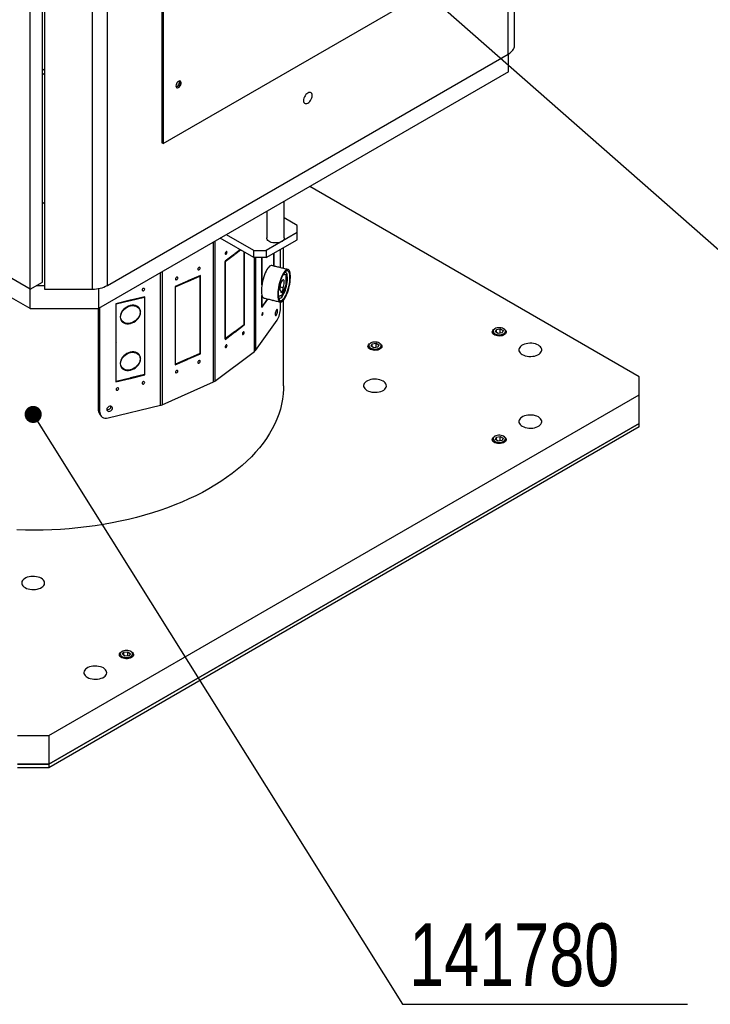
# Model space of a CAD drawing. Header units: millimetres. Extents: x 36 to 589, y 6 to 414.
# Tile 17 of 29: x 465 to 517, y 95 to 170. Entities that reach past the tile are written whole.
import ezdxf

# ---------------------------------------------------------------- set-up
doc = ezdxf.new("R2010")
doc.units = ezdxf.units.MM
doc.styles.add('SLDTEXTSTYLE1', font='TXT', dxfattribs={"width": 0.75})
doc.dimstyles.new('SLDDIMSTYLE1', dxfattribs={"dimtxt": 1.3, "dimasz": 1.3, "dimexe": 0, "dimexo": 0.0625, "dimgap": 0.325, "dimtad": 0, "dimtih": 1, "dimtoh": 1, "dimdec": 0, "dimrnd": 1e-09, "dimzin": 0, "dimdsep": 46, "dimtxsty": 'Standard', "dimblk1": 'DOT', "dimblk2": 'DOT', "dimsah": 1, "dimcen": 0.09, "dimadec": 0, "dimazin": 0, "dimtfac": 1, "dimtdec": 0, "dimtofl": 0, "dimtmove": 0, "dimatfit": 3, "dimldrblk": 'DOT', "dimfxl": 0, "dimtolj": 1, "dimtzin": 0, "dimarcsym": 0})

# ---------------------------------------------------------------- blocks, each defined once
blk = doc.blocks.new('_DOT')
at = {"color": 0, "linetype": 'ByBlock', "lineweight": -2}
blk.add_line((-0.5, 0), (-1, 0), dxfattribs=at)
at = {"color": 0, "linetype": 'ByBlock', "const_width": 0.5}
blk.add_lwpolyline([(-0.25, 0, 1), (0.25, 0, 1)], format="xyb", close=True, dxfattribs=at)

msp = doc.modelspace()

# ---------------------------------------------------------------- linework, layer by layer
at = {"color": 7, "linetype": 'Continuous', "lineweight": 30}
for p, q in [((502.42949, 168.1905), (502.42949, 216.36641)), ((501.96087, 167.53737), (501.96087, 215.71328)), ((475.67729, 198.90701), (475.67729, 160.80177)), ((475.77157, 198.85259), (475.77157, 160.74735)), ((466.62632, 150.24152), (466.62632, 198.1453)), ((471.54972, 149.98139), (471.54972, 198.1573)), ((465.68351, 149.69725), (465.68351, 197.87316)), ((466.78992, 197.88677), (466.78992, 149.71086)), ((470.41835, 149.71086), (470.41835, 197.88677)), ((475.77157, 160.74735), (497.92758, 173.53774)), ((471.54972, 149.98139), (501.96087, 167.53737)), ((501.98166, 166.18841), (501.98166, 167.5496)), ((466.78992, 166.39375), (466.62632, 166.2993)), ((466.78992, 166.06718), (466.62632, 165.97274)), ((501.98166, 166.18841), (470.86896, 148.22743)), ((475.77157, 160.74735), (475.67729, 160.80177)), ((511.88115, 143.05251), (486.89296, 157.47789)), ((466.78992, 156.26869), (466.62632, 156.17425)), ((485.95391, 154.5402), (484.97066, 155.10782)), ((485.95391, 153.99593), (483.59688, 152.63525)), ((485.95391, 153.99593), (485.95391, 154.5402)), ((485.95391, 153.45157), (485.95391, 153.99593)), ((465.68351, 148.22743), (455.92508, 153.86086)), ((479.60466, 142.66196), (479.60466, 153.27044)), ((479.70311, 153.32728), (479.70311, 142.7188)), ((482.65407, 152.09089), (480.10773, 153.56086)), ((482.65407, 152.63525), (480.57921, 153.83304)), ((483.59688, 152.09089), (485.95391, 153.45157)), ((481.62576, 152.68452), (481.21463, 152.37522)), ((481.21463, 152.348), (481.64623, 152.6727)), ((481.91471, 152.51772), (481.91471, 149.94875)), ((481.935, 149.96402), (481.935, 152.506)), ((482.65407, 152.09089), (482.65407, 152.63525)), ((482.65407, 152.63525), (483.59688, 152.63525)), ((483.59688, 152.63525), (483.59688, 152.09089)), ((484.16576, 152.41929), (484.16576, 151.45067)), ((484.17851, 151.44762), (484.17851, 152.42666)), ((484.67654, 151.32853), (484.67654, 152.71416)), ((465.68351, 149.69725), (461.44087, 152.14647)), ((481.19434, 152.35995), (480.47398, 151.81799)), ((480.47398, 151.81799), (480.47398, 148.86484)), ((480.47398, 151.81503), (480.49427, 151.80604)), ((480.49427, 151.80604), (481.19434, 152.33273)), ((480.49427, 148.8801), (480.49427, 151.80604)), ((481.17157, 152.34282), (481.19434, 152.33273)), ((481.19434, 152.33273), (481.19434, 152.35995)), ((481.21463, 152.37522), (481.21463, 152.348)), ((483.59688, 152.09089), (482.65407, 152.09089)), ((482.70587, 144.97789), (482.70587, 152.09089)), ((482.77548, 152.09089), (482.77548, 145.04749)), ((483.26007, 152.09089), (483.26007, 151.28895)), ((483.27283, 151.30672), (483.27283, 152.09089)), ((475.5708, 140.88832), (475.5708, 150.94175)), ((475.69138, 151.01135), (475.69138, 140.92851)), ((483.26007, 151.30978), (483.27283, 151.30672)), ((483.26007, 151.28895), (483.27283, 151.30672)), ((483.27283, 151.27951), (483.26007, 151.26173)), ((483.26007, 151.26173), (483.26007, 149.94616)), ((483.27283, 150.03561), (483.27283, 151.27951)), ((465.68351, 149.69725), (466.62632, 150.24152)), ((477.6348, 150.30862), (476.69599, 149.89276)), ((476.72244, 149.87726), (477.6348, 150.2814)), ((477.61202, 150.29853), (477.6348, 150.2814)), ((477.6348, 150.2814), (477.6348, 150.30862)), ((478.60004, 150.73619), (477.66124, 150.32033)), ((477.66124, 150.29312), (478.5736, 150.69726)), ((477.66124, 150.32033), (477.66124, 150.29312)), ((478.55083, 150.71439), (478.5736, 150.69726)), ((478.5736, 150.69726), (478.5736, 147.77132)), ((478.60004, 147.78304), (478.60004, 150.73619)), ((485.1033, 150.80113), (484.85745, 150.76136)), ((485.14047, 150.81052), (484.85945, 150.76505)), ((485.0949, 150.80314), (485.1033, 150.80113)), ((485.1033, 150.04685), (485.1033, 150.80113)), ((485.14047, 150.04051), (485.14047, 150.81052)), ((465.68351, 148.22743), (465.68351, 149.69725)), ((466.15492, 149.96939), (466.78992, 149.96939)), ((466.78992, 149.71086), (470.41835, 149.71086)), ((470.86896, 149.74824), (470.86896, 148.22743)), ((476.69599, 149.89276), (476.69599, 146.9396)), ((476.69967, 149.89439), (476.72244, 149.87726)), ((476.72244, 146.95132), (476.72244, 149.87726)), ((481.91471, 149.97301), (481.935, 149.96402)), ((481.91471, 149.94875), (481.935, 149.96402)), ((481.935, 149.9368), (481.91471, 149.92154)), ((481.91471, 149.92154), (481.91471, 146.9956)), ((481.935, 146.98365), (481.935, 149.9368)), ((484.51542, 149.56109), (484.51542, 149.16938)), ((484.63834, 149.87785), (484.88474, 149.81893)), ((484.70956, 149.57479), (484.68413, 149.58087)), ((484.79715, 149.24303), (485.1033, 150.04685)), ((484.82795, 149.21995), (485.14047, 150.04051)), ((485.14047, 150.04051), (485.1033, 150.0494)), ((473.27685, 148.85903), (472.18359, 148.59761)), ((472.21439, 148.57776), (473.27685, 148.83181)), ((473.26018, 148.85504), (473.27685, 148.83181)), ((473.27685, 148.83181), (473.27685, 148.85903)), ((474.4009, 149.12781), (473.30765, 148.86639)), ((473.30765, 148.83918), (474.37011, 149.09323)), ((473.30765, 148.86639), (473.30765, 148.83918)), ((474.35344, 149.11646), (474.37011, 149.09323)), ((474.37011, 149.09323), (474.37011, 146.16729)), ((474.4009, 146.17466), (474.4009, 149.12781)), ((480.47398, 148.88909), (480.49427, 148.8801)), ((480.47398, 148.86484), (480.49427, 148.8801)), ((480.49427, 148.85288), (480.47398, 148.83762)), ((480.47398, 148.83762), (480.47398, 145.88446)), ((480.49427, 145.92695), (480.49427, 148.85288)), ((483.26007, 149.28392), (483.26007, 148.30857)), ((483.26007, 148.30857), (483.71291, 148.9397)), ((483.27283, 148.35357), (483.27283, 149.23003)), ((483.70513, 148.95606), (483.27283, 148.35357)), ((483.69625, 148.94368), (483.71291, 148.9397)), ((483.71291, 148.9397), (483.71291, 148.9542)), ((484.51542, 149.19744), (484.79715, 149.24303)), ((484.51542, 149.16938), (484.82795, 149.21995)), ((484.67654, 148.24134), (484.67654, 148.72547)), ((484.82795, 149.21995), (484.75796, 149.23668)), ((465.68351, 148.22743), (470.86896, 148.22743)), ((470.87921, 140.47745), (470.87921, 148.23335)), ((470.98126, 140.33522), (470.98126, 148.29226)), ((472.18359, 148.59761), (472.18359, 145.64445)), ((472.19772, 148.60099), (472.21439, 148.57776)), ((472.21439, 145.65182), (472.21439, 148.57776)), ((473.26045, 148.44626), (473.27685, 148.4234)), ((473.27685, 148.4234), (473.27685, 148.45062)), ((473.30765, 148.45799), (473.30765, 148.43076)), ((473.94281, 148.23958), (473.9117, 148.32618)), ((474.02701, 148.02042), (474.06199, 147.97166)), ((474.03119, 147.9643), (474.06199, 147.97166)), ((474.06199, 147.94444), (474.03119, 147.93708)), ((483.26007, 148.35662), (483.27283, 148.35357)), ((472.5225, 147.60354), (472.55331, 147.6109)), ((472.55331, 147.58368), (472.5225, 147.57632)), ((472.52528, 147.64996), (472.55331, 147.6109)), ((478.5736, 147.80293), (478.60004, 147.78304)), ((478.5736, 147.77132), (478.60004, 147.78304)), ((478.60004, 147.75582), (478.5736, 147.74411)), ((478.5736, 147.74411), (478.5736, 144.81817)), ((478.60004, 144.80266), (478.60004, 147.75582)), ((482.77548, 145.04749), (484.42141, 147.34142)), ((473.25988, 147.11364), (473.27685, 147.08999)), ((473.27685, 147.08999), (473.27685, 147.11722)), ((473.30765, 147.12458), (473.30765, 147.09736)), ((476.69599, 146.97121), (476.72244, 146.95132)), ((476.69599, 146.9396), (476.72244, 146.95132)), ((476.72244, 146.9241), (476.69599, 146.91239)), ((476.69599, 146.91239), (476.69599, 143.95923)), ((476.72244, 143.99816), (476.72244, 146.9241)), ((481.19434, 146.45364), (480.49427, 145.92695)), ((481.17157, 146.43651), (481.19434, 146.42642)), ((481.19434, 146.42642), (481.19434, 146.45364)), ((481.91471, 146.9956), (481.21463, 146.46891)), ((481.21463, 146.44169), (481.935, 146.98365)), ((481.21463, 146.46891), (481.21463, 146.44169)), ((481.91223, 146.99373), (481.935, 146.98365)), ((500.97713, 146.46264), (501.05682, 146.63434)), ((501.19486, 146.33695), (500.97713, 146.46264)), ((501.05682, 146.63434), (501.35425, 146.68035)), ((501.05682, 146.41664), (501.05682, 146.63434)), ((501.35425, 146.68035), (501.57198, 146.55466)), ((501.35425, 146.3616), (501.35425, 146.68035)), ((501.57198, 146.55466), (501.49229, 146.38296)), ((472.18359, 145.69474), (472.21439, 145.65182)), ((474.37011, 146.21758), (474.4009, 146.17466)), ((474.37011, 146.16729), (474.4009, 146.17466)), ((474.4009, 146.14744), (474.37011, 146.14008)), ((474.37011, 146.14008), (474.37011, 143.21414)), ((474.4009, 143.19428), (474.4009, 146.14744)), ((480.47398, 145.88446), (481.19434, 146.42642)), ((480.47398, 145.93594), (480.49427, 145.92695)), ((501.49229, 146.38296), (501.19486, 146.33695)), ((472.18359, 145.64445), (472.21439, 145.65182)), ((472.21439, 145.6246), (472.18359, 145.61724)), ((472.18359, 145.61724), (472.18359, 142.66408)), ((472.21439, 142.69866), (472.21439, 145.6246)), ((479.70311, 142.7188), (482.70587, 144.97789)), ((491.54904, 145.3741), (491.62873, 145.5458)), ((491.76677, 145.2484), (491.54904, 145.3741)), ((491.62873, 145.5458), (491.92616, 145.59181)), ((491.62873, 145.32809), (491.62873, 145.5458)), ((492.0642, 145.29441), (491.76677, 145.2484)), ((491.92616, 145.59181), (492.14389, 145.46611)), ((491.92616, 145.27306), (491.92616, 145.59181)), ((492.14389, 145.46611), (492.0642, 145.29441)), ((473.26045, 144.90791), (473.27685, 144.88505)), ((473.27685, 144.88505), (473.27685, 144.91228)), ((473.30765, 144.91964), (473.30765, 144.89242)), ((473.94281, 144.70123), (473.9117, 144.78784)), ((474.02701, 144.48208), (474.06199, 144.43332)), ((474.03119, 144.42595), (474.06199, 144.43332)), ((474.06199, 144.4061), (474.03119, 144.39873)), ((476.69599, 143.95923), (477.6348, 144.37509)), ((477.6348, 144.40231), (476.72244, 143.99816)), ((477.61202, 144.39222), (477.6348, 144.37509)), ((477.6348, 144.37509), (477.6348, 144.40231)), ((478.5736, 144.81817), (477.66124, 144.41402)), ((477.66124, 144.3868), (478.60004, 144.80266)), ((477.66124, 144.41402), (477.66124, 144.3868)), ((478.5736, 144.82256), (478.60004, 144.80266)), ((472.5225, 144.06519), (472.55331, 144.07256)), ((472.55331, 144.04534), (472.5225, 144.03798)), ((472.52528, 144.11161), (472.55331, 144.07256)), ((473.25988, 143.5753), (473.27685, 143.55165)), ((473.27685, 143.55165), (473.27685, 143.57887)), ((473.30765, 143.58624), (473.30765, 143.55901)), ((476.69599, 144.01806), (476.72244, 143.99816)), ((472.18359, 142.66408), (473.27685, 142.9255)), ((472.18359, 142.74158), (472.21439, 142.69866)), ((473.27685, 142.95272), (472.21439, 142.69866)), ((473.26018, 142.94873), (473.27685, 142.9255)), ((473.27685, 142.9255), (473.27685, 142.95272)), ((474.37011, 143.21414), (473.30765, 142.96008)), ((473.30765, 142.93286), (474.4009, 143.19428)), ((473.30765, 142.96008), (473.30765, 142.93286)), ((474.37011, 143.2372), (474.4009, 143.19428)), ((511.88115, 141.69183), (511.88115, 143.05251)), ((475.69138, 140.92851), (479.60466, 142.66196)), ((467.09773, 115.83891), (511.88115, 141.69183)), ((511.88115, 139.51439), (511.88115, 141.69183)), ((470.87921, 140.47745), (470.98126, 140.33522)), ((471.59718, 139.93814), (475.5708, 140.88832)), ((511.88115, 139.51439), (467.09773, 113.66147)), ((467.09773, 113.66147), (511.88115, 139.51439)), ((511.88115, 139.24221), (467.09773, 113.38929)), ((511.88115, 139.24221), (511.88115, 139.51439)), ((500.97713, 138.29856), (501.05682, 138.47026)), ((501.19486, 138.17287), (500.97713, 138.29856)), ((501.05682, 138.47026), (501.35425, 138.51627)), ((501.05682, 138.25255), (501.05682, 138.47026)), ((501.49229, 138.21888), (501.19486, 138.17287)), ((501.35425, 138.51627), (501.57198, 138.39058)), ((501.35425, 138.19752), (501.35425, 138.51627)), ((501.57198, 138.39058), (501.49229, 138.21888)), ((472.68459, 121.99506), (472.80541, 122.15856)), ((472.86947, 121.8529), (472.68459, 121.99506)), ((472.80541, 122.15856), (473.1111, 122.17991)), ((472.80541, 121.90216), (472.80541, 122.15856)), ((473.17516, 121.87425), (472.86947, 121.8529)), ((473.1111, 122.17991), (473.29597, 122.03776)), ((473.1111, 121.86978), (473.1111, 122.17991)), ((473.29597, 122.03776), (473.17516, 121.87425)), ((464.7407, 115.83891), (467.09773, 115.83891)), ((467.09773, 115.83891), (467.09773, 113.66147)), ((464.7407, 113.66147), (467.09773, 113.66147)), ((467.09773, 113.66147), (464.7407, 113.66147)), ((467.09773, 113.66147), (467.09773, 113.38929)), ((467.09773, 113.38929), (464.7407, 113.38929))]:
    msp.add_line(p, q, dxfattribs=at)
at = {"color": 7, "linetype": 'Continuous', "lineweight": 30, "flags": 128}
for points in [[(501.96087, 167.53737), (502.06631, 167.60453), (502.15984, 167.67734), (502.24057, 167.75509), (502.3077, 167.83703), (502.3606, 167.92237), (502.39875, 168.0103), (502.42179, 168.09996), (502.42949, 168.1905)], [(476.74973, 165.12255), (476.75863, 165.0595), (476.78455, 165.01232), (476.82517, 164.98522), (476.87689, 164.98059), (476.93511, 164.99886), (476.99466, 165.03839), (477.05025, 165.09568), (477.09694, 165.16563), (477.13059, 165.24203), (477.14819, 165.31809), (477.14819, 165.38706), (477.13059, 165.44279), (477.09694, 165.48035), (477.05025, 165.49639), (476.99466, 165.4895), (476.93511, 165.46027), (476.87689, 165.41131), (476.82517, 165.34698), (476.78455, 165.27297), (476.75863, 165.19588), (476.74973, 165.12255)], [(477.05615, 165.40829), (477.04725, 165.33496), (477.02133, 165.25787), (476.98071, 165.18387), (476.92899, 165.11953), (476.87077, 165.07057), (476.81122, 165.04135), (476.76936, 165.03402)], [(476.8558, 165.10755), (476.90784, 165.14762), (476.95424, 165.20341), (476.98998, 165.26887), (477.01117, 165.3369), (477.01553, 165.40013), (477.00258, 165.45172), (476.9776, 165.48325)], [(477.03652, 165.49682), (477.04725, 165.47135), (477.05615, 165.40829)], [(486.75529, 163.82193), (486.82872, 163.87388), (486.89847, 163.94232), (486.96104, 164.02384), (487.01329, 164.11434), (487.0526, 164.20928), (487.077, 164.30391), (487.08528, 164.39348), (487.077, 164.4735), (487.0526, 164.53995), (487.01329, 164.5895), (486.96104, 164.61968), (486.89847, 164.62895), (486.82872, 164.61687), (486.75529, 164.58404), (486.68187, 164.5321), (486.61212, 164.46365), (486.54955, 164.38213), (486.4973, 164.29163), (486.45799, 164.19669), (486.43358, 164.10206), (486.42531, 164.01249), (486.43358, 163.93248), (486.45799, 163.86602), (486.4973, 163.81647), (486.54955, 163.78629), (486.61212, 163.77702), (486.68187, 163.7891), (486.75529, 163.82193)], [(484.97066, 153.58773), (484.96143, 153.52391), (484.92862, 153.45323), (484.87324, 153.38742), (484.79729, 153.32885), (484.70351, 153.27963), (484.59529, 153.24155), (484.47654, 153.21598), (484.35155, 153.20385), (484.22484, 153.20559), (484.101, 153.22114), (483.98449, 153.24994), (483.87953, 153.29095), (483.78991, 153.34269), (483.71887, 153.40328), (483.66898, 153.47054), (483.64204, 153.54204), (483.63732, 153.58773)], [(480.48818, 152.40026), (480.49328, 152.36972), (480.50779, 152.3515), (480.52952, 152.34837), (480.55514, 152.36082), (480.58077, 152.38693), (480.60249, 152.42275), (480.61701, 152.46281), (480.62211, 152.50102), (480.61701, 152.53155), (480.60249, 152.54977), (480.58077, 152.5529), (480.55514, 152.54046), (480.52952, 152.51434), (480.50779, 152.47853), (480.49328, 152.43846), (480.48818, 152.40026)], [(478.40699, 151.22226), (478.41364, 151.19083), (478.43255, 151.17007), (478.46087, 151.16314), (478.49426, 151.1711), (478.52766, 151.19273), (478.55597, 151.22474), (478.57489, 151.26226), (478.58153, 151.29957), (478.57489, 151.331), (478.55597, 151.35176), (478.52766, 151.35869), (478.49426, 151.35074), (478.46087, 151.3291), (478.43255, 151.29709), (478.41364, 151.25957), (478.40699, 151.22226)], [(484.01387, 151.48699), (483.97115, 151.48978), (483.91241, 151.47286), (483.85007, 151.43325), (483.7853, 151.37169), (483.71929, 151.28934), (483.65329, 151.18771), (483.58851, 151.06872), (483.52618, 150.93456), (483.46743, 150.78775), (483.41338, 150.63101), (483.36503, 150.46728), (483.32328, 150.29958), (483.28891, 150.13106), (483.26255, 149.96485), (483.2447, 149.80404), (483.23569, 149.65164), (483.23569, 149.51048), (483.2447, 149.38318), (483.26255, 149.27213), (483.28891, 149.17938), (483.32328, 149.10668), (483.36503, 149.05537), (483.41338, 149.0264), (483.42471, 149.02312)], [(484.95113, 148.92621), (485.01714, 149.02783), (485.08191, 149.14683), (485.14425, 149.28098), (485.20299, 149.4278), (485.25704, 149.58453), (485.30539, 149.74827), (485.34714, 149.91596), (485.38152, 150.08448), (485.40788, 150.2507), (485.42573, 150.4115), (485.43473, 150.56391), (485.43473, 150.70507), (485.42573, 150.83237), (485.40788, 150.94342), (485.38152, 151.03616), (485.34714, 151.10887), (485.30539, 151.16018), (485.25704, 151.18914), (485.20299, 151.19522), (485.14425, 151.1783), (485.08191, 151.13869), (485.01714, 151.07714), (484.95113, 150.99478), (484.88513, 150.89316), (484.82035, 150.77416), (484.75802, 150.64), (484.69927, 150.49319), (484.64522, 150.33646), (484.59687, 150.17272), (484.55512, 150.00503), (484.52075, 149.8365), (484.49439, 149.67029), (484.47654, 149.50949), (484.46753, 149.35708), (484.46753, 149.21592), (484.47654, 149.08862), (484.49439, 148.97757), (484.52075, 148.88483), (484.55512, 148.81212), (484.59687, 148.76081), (484.64522, 148.73184), (484.69927, 148.72577), (484.75802, 148.74269), (484.82035, 148.7823), (484.88513, 148.84385), (484.95113, 148.92621)], [(484.95113, 149.00786), (485.01467, 149.10611), (485.07692, 149.22176), (485.1366, 149.35244), (485.19251, 149.4955), (485.2435, 149.64802), (485.28855, 149.80691), (485.32672, 149.96892), (485.35725, 150.13076), (485.37951, 150.28914), (485.39305, 150.44082), (485.3976, 150.58273), (485.39305, 150.71197), (485.37951, 150.82591), (485.35725, 150.92224), (485.32672, 150.99898), (485.28855, 151.05459), (485.2435, 151.08792), (485.19251, 151.0983), (485.1366, 151.08552), (485.07692, 151.04984), (485.01467, 150.99198), (484.95113, 150.91312), (484.88759, 150.81487), (484.82535, 150.69923), (484.76566, 150.56855), (484.70976, 150.42549), (484.65876, 150.27297), (484.61372, 150.11408), (484.57554, 149.95207), (484.54501, 149.79023), (484.52275, 149.63185), (484.50921, 149.48016), (484.50467, 149.33826), (484.50921, 149.20902), (484.52275, 149.09508), (484.54501, 148.99875), (484.57554, 148.922), (484.61372, 148.8664), (484.65876, 148.83307), (484.70976, 148.82268), (484.76566, 148.83546), (484.82535, 148.87115), (484.88759, 148.92901), (484.95113, 149.00786)], [(484.82795, 149.17341), (484.88637, 149.26439), (484.94341, 149.37238), (484.99775, 149.49485), (485.04811, 149.62892), (485.09331, 149.77145), (485.13229, 149.91911), (485.16414, 150.06842), (485.18811, 150.2159), (485.20363, 150.35808), (485.21035, 150.49163), (485.20811, 150.61342), (485.19695, 150.7206), (485.17715, 150.81065), (485.14916, 150.88146), (485.11364, 150.93139), (485.07143, 150.95924), (485.02351, 150.96437), (484.97977, 150.95107)], [(476.7145, 150.47254), (476.72115, 150.44111), (476.74007, 150.42035), (476.76838, 150.41342), (476.80177, 150.42138), (476.83517, 150.44301), (476.86348, 150.47502), (476.8824, 150.51254), (476.88904, 150.54985), (476.8824, 150.58128), (476.86348, 150.60204), (476.83517, 150.60897), (476.80177, 150.60102), (476.76838, 150.57939), (476.74007, 150.54737), (476.72115, 150.50985), (476.7145, 150.47254)], [(484.88474, 149.81893), (484.91512, 149.91305), (484.93902, 150.0118), (484.95511, 150.10976), (484.96252, 150.20153), (484.96085, 150.28207), (484.95017, 150.34697), (484.93108, 150.39263), (484.90462, 150.41657), (484.87226, 150.41745), (484.83577, 150.39524), (484.79715, 150.35115), (484.75854, 150.2876), (484.72205, 150.2081), (484.68969, 150.11701), (484.66323, 150.01934), (484.64414, 149.92046), (484.63346, 149.8258), (484.63178, 149.74057), (484.63919, 149.66946), (484.65529, 149.61637), (484.67918, 149.58423), (484.70956, 149.57479)], [(474.17609, 149.64564), (474.18383, 149.61311), (474.20586, 149.58924), (474.23883, 149.57765), (474.27772, 149.58012), (474.31661, 149.59625), (474.34958, 149.62361), (474.37161, 149.65802), (474.37935, 149.69424), (474.37161, 149.72676), (474.34958, 149.75063), (474.31661, 149.76222), (474.27772, 149.75976), (474.23883, 149.74362), (474.20586, 149.71627), (474.18383, 149.68186), (474.17609, 149.64564)], [(484.70956, 149.57479), (484.70856, 149.5125), (484.71662, 149.46527), (484.73291, 149.43794), (484.75578, 149.43331), (484.78287, 149.45184), (484.81143, 149.49164), (484.83853, 149.54863), (484.86139, 149.617), (484.87769, 149.68975), (484.88574, 149.75944), (484.88474, 149.81893)], [(484.08703, 148.86474), (484.0886, 148.85733), (484.09772, 148.84091), (484.11138, 148.84048), (484.12686, 148.85522)], [(484.52856, 149.06411), (484.56258, 149.03178), (484.60778, 149.01523), (484.65814, 149.02154), (484.71248, 149.05054), (484.76953, 149.10156), (484.82795, 149.17341)], [(473.27685, 148.45062), (473.14678, 148.4074), (473.0209, 148.3459), (472.90286, 148.26789), (472.79606, 148.17562), (472.70357, 148.07177), (472.62808, 147.95932), (472.57175, 147.84152), (472.53622, 147.72178), (472.5225, 147.60354)], [(472.55331, 147.6109), (472.56969, 147.73865), (472.61239, 147.86768), (472.67985, 147.9933), (472.76962, 148.11092), (472.87843, 148.21628), (473.00231, 148.30553), (473.13675, 148.37542), (473.27685, 148.4234)], [(474.06199, 147.97166), (474.04828, 148.08334), (474.01275, 148.18609), (473.95642, 148.27695), (473.88092, 148.3533), (473.78844, 148.41292), (473.68164, 148.45411), (473.56359, 148.47566), (473.43772, 148.47697), (473.30765, 148.45799)], [(473.30765, 148.43076), (473.44775, 148.44978), (473.58219, 148.44419), (473.70607, 148.41419), (473.81487, 148.36087), (473.90464, 148.28617), (473.97211, 148.19281), (474.01481, 148.0842), (474.03119, 147.9643)], [(473.30765, 147.09736), (473.43772, 147.14058), (473.56359, 147.20208), (473.68164, 147.28009), (473.78844, 147.37236), (473.88092, 147.47621), (473.95642, 147.58866), (474.01275, 147.70646), (474.04828, 147.8262), (474.06199, 147.94444)], [(474.03119, 147.93708), (474.01481, 147.80933), (473.97211, 147.6803), (473.90464, 147.55469), (473.81487, 147.43706), (473.70607, 147.3317), (473.58219, 147.24245), (473.44775, 147.17256), (473.30765, 147.12458)], [(484.2811, 147.79909), (484.28594, 147.74397), (484.29992, 147.70831), (484.32155, 147.69597), (484.34847, 147.70829), (484.37776, 147.74394), (484.40626, 147.79905), (484.43087, 147.86765), (484.44892, 147.9423), (484.45847, 148.01493), (484.45847, 148.07765), (484.44892, 148.12367), (484.43087, 148.148), (484.40626, 148.14801), (484.37776, 148.12369), (484.34847, 148.07768), (484.32155, 148.01497), (484.29992, 147.94236), (484.28594, 147.8677), (484.2811, 147.79909)], [(472.5225, 147.57632), (472.53622, 147.46464), (472.57175, 147.36189), (472.62808, 147.27103), (472.70357, 147.19468), (472.79606, 147.13506), (472.90286, 147.09387), (473.0209, 147.07232), (473.14678, 147.07101), (473.27685, 147.08999)], [(473.27685, 147.11722), (473.13675, 147.0982), (473.00231, 147.10379), (472.87843, 147.13379), (472.76962, 147.18711), (472.67985, 147.26181), (472.61239, 147.35517), (472.56969, 147.46378), (472.55331, 147.58368)], [(472.57074, 147.36402), (472.60152, 147.33691), (472.64283, 147.30682)], [(483.269, 147.74944), (483.27221, 147.71953), (483.28133, 147.70311), (483.29499, 147.70267), (483.3111, 147.71829), (483.32721, 147.74758), (483.34086, 147.78608), (483.34999, 147.82794), (483.35319, 147.86677), (483.34999, 147.89668), (483.34086, 147.9131), (483.32721, 147.91354), (483.3111, 147.89793), (483.29499, 147.86864), (483.28133, 147.83013), (483.27221, 147.78828), (483.269, 147.74944)], [(481.78687, 146.30062), (481.79197, 146.27009), (481.80648, 146.25187), (481.82821, 146.24874), (481.85383, 146.26118), (481.87946, 146.2873), (481.90118, 146.32311), (481.9157, 146.36317), (481.9208, 146.40138), (481.9157, 146.43192), (481.90118, 146.45014), (481.87946, 146.45326), (481.85383, 146.44082), (481.82821, 146.4147), (481.80648, 146.37889), (481.79197, 146.33883), (481.78687, 146.30062)], [(501.65168, 146.67192), (501.72393, 146.62003), (501.77517, 146.56039), (501.803, 146.49578), (501.80613, 146.42923), (501.7844, 146.36384), (501.73882, 146.30268), (501.67154, 146.24861), (501.5857, 146.20415), (501.4853, 146.17139), (501.37506, 146.15184), (501.26011, 146.14644), (501.14584, 146.15543), (501.03759, 146.17839), (500.94042, 146.21424), (500.85887, 146.26132), (500.79676, 146.31742), (500.75699, 146.37991), (500.74142, 146.44588), (500.75078, 146.51223), (500.78463, 146.57588), (500.84138, 146.63383), (500.89737, 146.67189)], [(501.60454, 146.69914), (501.52283, 146.73676), (501.42868, 146.76293), (501.3268, 146.77636), (501.2223, 146.77636), (501.12042, 146.76293), (501.02627, 146.73676), (500.94457, 146.69914), (500.87942, 146.65198), (500.83407, 146.59763), (500.81082, 146.53881), (500.81082, 146.47849), (500.83408, 146.41967), (500.87942, 146.36532), (500.94457, 146.31815), (501.02627, 146.28054), (501.12042, 146.25437), (501.2223, 146.24094), (501.3268, 146.24094), (501.42868, 146.25437), (501.52283, 146.28054), (501.60454, 146.31815), (501.66969, 146.36532), (501.71503, 146.41967), (501.73829, 146.47849), (501.73829, 146.53881), (501.71503, 146.59763), (501.66969, 146.65198), (501.60454, 146.69914)], [(492.17645, 145.6106), (492.09474, 145.64821), (492.00059, 145.67439), (491.89871, 145.68781), (491.79421, 145.68781), (491.69233, 145.67439), (491.59818, 145.64821), (491.51648, 145.6106), (491.45133, 145.56344), (491.40598, 145.50908), (491.38273, 145.45027), (491.38273, 145.38994), (491.40598, 145.33113), (491.45132, 145.27678), (491.51648, 145.22961), (491.59818, 145.192), (491.69233, 145.16582), (491.79421, 145.1524), (491.89871, 145.1524), (492.00059, 145.16582), (492.09474, 145.192), (492.17645, 145.22961), (492.2416, 145.27678), (492.28694, 145.33113), (492.31019, 145.38994), (492.3102, 145.45027), (492.28694, 145.50908), (492.2416, 145.56344), (492.17645, 145.6106)], [(480.48818, 145.32357), (480.49328, 145.29303), (480.50779, 145.27481), (480.52952, 145.27169), (480.55514, 145.28413), (480.58077, 145.31025), (480.60249, 145.34606), (480.61701, 145.38612), (480.62211, 145.42433), (480.61701, 145.45487), (480.60249, 145.47309), (480.58077, 145.47621), (480.55514, 145.46377), (480.52952, 145.43765), (480.50779, 145.40184), (480.49328, 145.36178), (480.48818, 145.32357)], [(492.22359, 145.58338), (492.29584, 145.53149), (492.34708, 145.47184), (492.37491, 145.40723), (492.37804, 145.34068), (492.3563, 145.2753), (492.31073, 145.21414), (492.24345, 145.16007), (492.15761, 145.11561), (492.05721, 145.08284), (491.94697, 145.0633), (491.83202, 145.0579), (491.71775, 145.06688), (491.6095, 145.08984), (491.51232, 145.1257), (491.43078, 145.17278), (491.36866, 145.22887), (491.32889, 145.29137), (491.31333, 145.35733), (491.32268, 145.42369), (491.35654, 145.48733), (491.4133, 145.54529), (491.46928, 145.58334)], [(504.2444, 145.44731), (504.13518, 145.50072), (504.01221, 145.54301), (503.87887, 145.57305), (503.73878, 145.59001), (503.59576, 145.59342), (503.45372, 145.5832), (503.31654, 145.55962), (503.18794, 145.52333), (503.07145, 145.47532), (502.97024, 145.41689), (502.88706, 145.34964), (502.8242, 145.2754), (502.78335, 145.19621), (502.76565, 145.11421), (502.77156, 145.03165), (502.80094, 144.95078), (502.85297, 144.8738), (502.92624, 144.80281), (503.01875, 144.73976), (503.12798, 144.68635), (503.25094, 144.64405), (503.38428, 144.61402), (503.52437, 144.59706), (503.66739, 144.59364), (503.80943, 144.60387), (503.94662, 144.62744), (504.07521, 144.66374), (504.1917, 144.71175), (504.29292, 144.77018), (504.37609, 144.83743), (504.43895, 144.91167), (504.4798, 144.99086), (504.4975, 145.07286), (504.49159, 145.15542), (504.46221, 145.23629), (504.41018, 145.31327), (504.33691, 145.38426), (504.2444, 145.44731)], [(473.27685, 144.91228), (473.14678, 144.86906), (473.0209, 144.80755), (472.90286, 144.72954), (472.79606, 144.63728), (472.70357, 144.53343), (472.62808, 144.42098), (472.57175, 144.30318), (472.53622, 144.18343), (472.5225, 144.06519)], [(472.55331, 144.07256), (472.56969, 144.2003), (472.61239, 144.32933), (472.67985, 144.45495), (472.76962, 144.57258), (472.87843, 144.67794), (473.00231, 144.76719), (473.13675, 144.83707), (473.27685, 144.88505)], [(474.06199, 144.43332), (474.04828, 144.545), (474.01275, 144.64775), (473.95642, 144.73861), (473.88092, 144.81495), (473.78844, 144.87458), (473.68164, 144.91576), (473.56359, 144.93732), (473.43772, 144.93863), (473.30765, 144.91964)], [(473.30765, 144.89242), (473.44775, 144.91144), (473.58219, 144.90585), (473.70607, 144.87585), (473.81487, 144.82252), (473.90464, 144.74782), (473.97211, 144.65447), (474.01481, 144.54586), (474.03119, 144.42595)], [(473.30765, 143.55901), (473.43772, 143.60224), (473.56359, 143.66374), (473.68164, 143.74175), (473.78844, 143.83401), (473.88092, 143.93787), (473.95642, 144.05032), (474.01275, 144.16811), (474.04828, 144.28786), (474.06199, 144.4061)], [(474.03119, 144.39873), (474.01481, 144.27099), (473.97211, 144.14196), (473.90464, 144.01634), (473.81487, 143.89871), (473.70607, 143.79335), (473.58219, 143.70411), (473.44775, 143.63422), (473.30765, 143.58624)], [(478.40699, 144.14557), (478.41364, 144.11414), (478.43255, 144.09338), (478.46087, 144.08645), (478.49426, 144.09441), (478.52766, 144.11604), (478.55597, 144.14805), (478.57489, 144.18557), (478.58153, 144.22288), (478.57489, 144.25432), (478.55597, 144.27508), (478.52766, 144.282), (478.49426, 144.27405), (478.46087, 144.25242), (478.43255, 144.22041), (478.41364, 144.18289), (478.40699, 144.14557)], [(472.5225, 144.03798), (472.53622, 143.9263), (472.57175, 143.82354), (472.62808, 143.73268), (472.70357, 143.65634), (472.79606, 143.59671), (472.90286, 143.55553), (473.0209, 143.53397), (473.14678, 143.53267), (473.27685, 143.55165)], [(473.27685, 143.57887), (473.13675, 143.55985), (473.00231, 143.56544), (472.87843, 143.59545), (472.76962, 143.64877), (472.67985, 143.72347), (472.61239, 143.81682), (472.56969, 143.92543), (472.55331, 144.04534)], [(472.57074, 143.82568), (472.60152, 143.79857), (472.64283, 143.76847)], [(476.7145, 143.39585), (476.72115, 143.36442), (476.74007, 143.34366), (476.76838, 143.33673), (476.80177, 143.34469), (476.83517, 143.36632), (476.86348, 143.39833), (476.8824, 143.43585), (476.88904, 143.47317), (476.8824, 143.5046), (476.86348, 143.52536), (476.83517, 143.53229), (476.80177, 143.52433), (476.76838, 143.5027), (476.74007, 143.47069), (476.72115, 143.43317), (476.7145, 143.39585)], [(492.45929, 142.72595), (492.35006, 142.77936), (492.2271, 142.82165), (492.09375, 142.85169), (491.95366, 142.86865), (491.81065, 142.87206), (491.66861, 142.86184), (491.53142, 142.83826), (491.40283, 142.80197), (491.28634, 142.75396), (491.18512, 142.69553), (491.10195, 142.62828), (491.03908, 142.55404), (490.99824, 142.47485), (490.98054, 142.39285), (490.98645, 142.31029), (491.01583, 142.22942), (491.06786, 142.15244), (491.14113, 142.08145), (491.23364, 142.0184), (491.34286, 141.96499), (491.46583, 141.92269), (491.59917, 141.89266), (491.73926, 141.8757), (491.88228, 141.87228), (492.02432, 141.88251), (492.1615, 141.90608), (492.2901, 141.94237), (492.40659, 141.99039), (492.5078, 142.04882), (492.59098, 142.11607), (492.65384, 142.1903), (492.69468, 142.2695), (492.71239, 142.3515), (492.70647, 142.43406), (492.6771, 142.51493), (492.62507, 142.59191), (492.5518, 142.6629), (492.45929, 142.72595)], [(484.91921, 142.37217), (484.91464, 142.13156), (484.88831, 141.74687), (484.83862, 141.36295), (484.76561, 140.98027), (484.66938, 140.59931), (484.55006, 140.22053), (484.40778, 139.84441), (484.24272, 139.47139), (484.05509, 139.10195), (483.84512, 138.73654), (483.61306, 138.37561), (483.3592, 138.0196), (483.08386, 137.66896), (482.78737, 137.32411), (482.47009, 136.98548), (482.13243, 136.65348), (481.77479, 136.32853), (481.39762, 136.01103), (481.00138, 135.70136), (480.58656, 135.39991), (480.15367, 135.10705), (479.70324, 134.82314), (479.23583, 134.54854), (478.75201, 134.28357), (478.25239, 134.02856), (477.73757, 133.78384), (477.20819, 133.54969), (476.6649, 133.32642), (476.10837, 133.11429), (475.53929, 132.91356), (474.95836, 132.72449), (474.36629, 132.5473), (473.76381, 132.38222), (473.15167, 132.22945), (472.53062, 132.08917), (471.90143, 131.96156), (471.26486, 131.84678), (470.62171, 131.74496), (469.97276, 131.65623), (469.31883, 131.58071), (468.6607, 131.51848), (467.99919, 131.46963), (467.33513, 131.43421), (466.66932, 131.41226), (466.00258, 131.40381), (465.33574, 131.40888), (464.66962, 131.42745)], [(472.20515, 142.09766), (472.21289, 142.06513), (472.23492, 142.04126), (472.26789, 142.02967), (472.30678, 142.03214), (472.34567, 142.04827), (472.37864, 142.07563), (472.40067, 142.11004), (472.4084, 142.14626), (472.40067, 142.17878), (472.37864, 142.20265), (472.34567, 142.21424), (472.30678, 142.21178), (472.26789, 142.19564), (472.23492, 142.16828), (472.21289, 142.13388), (472.20515, 142.09766)], [(474.17609, 142.56895), (474.18383, 142.53643), (474.20586, 142.51255), (474.23883, 142.50097), (474.27772, 142.50343), (474.31661, 142.51957), (474.34958, 142.54692), (474.37161, 142.58133), (474.37935, 142.61755), (474.37161, 142.65007), (474.34958, 142.67394), (474.31661, 142.68553), (474.27772, 142.68307), (474.23883, 142.66693), (474.20586, 142.63958), (474.18383, 142.60517), (474.17609, 142.56895)], [(471.50479, 140.56928), (471.51647, 140.51021), (471.55024, 140.46313), (471.60246, 140.43314), (471.66744, 140.42348), (471.73816, 140.43521), (471.80696, 140.46706), (471.86636, 140.51557), (471.90995, 140.57549), (471.93299, 140.64032), (471.93299, 140.70304), (471.90995, 140.75685), (471.86636, 140.79592), (471.80696, 140.81602), (471.73816, 140.81496), (471.66744, 140.79287), (471.60246, 140.75214), (471.55024, 140.69718), (471.51647, 140.63394), (471.50479, 140.56928)], [(470.98126, 140.33522), (470.99309, 140.23185), (471.02814, 140.13812), (471.08506, 140.05762), (471.16166, 139.99344), (471.25499, 139.94806), (471.36148, 139.92322), (471.47702, 139.91987), (471.59718, 139.93814)], [(504.2444, 140.00459), (504.13518, 140.058), (504.01221, 140.10029), (503.87887, 140.13033), (503.73878, 140.14729), (503.59576, 140.1507), (503.45372, 140.14048), (503.31654, 140.1169), (503.18794, 140.08061), (503.07145, 140.0326), (502.97024, 139.97417), (502.88706, 139.90692), (502.8242, 139.83268), (502.78335, 139.75349), (502.76565, 139.67149), (502.77156, 139.58893), (502.80094, 139.50805), (502.85297, 139.43108), (502.92624, 139.36009), (503.01875, 139.29704), (503.12798, 139.24363), (503.25094, 139.20133), (503.38428, 139.1713), (503.52438, 139.15434), (503.66739, 139.15092), (503.80943, 139.16115), (503.94662, 139.18472), (504.07521, 139.22102), (504.1917, 139.26903), (504.29292, 139.32746), (504.37609, 139.39471), (504.43896, 139.46894), (504.4798, 139.54814), (504.4975, 139.63014), (504.49159, 139.7127), (504.46221, 139.79357), (504.41018, 139.87055), (504.33691, 139.94154), (504.2444, 140.00459)], [(501.65168, 138.50784), (501.72393, 138.45595), (501.77517, 138.39631), (501.803, 138.3317), (501.80613, 138.26515), (501.78439, 138.19976), (501.73882, 138.1386), (501.67154, 138.08453), (501.5857, 138.04007), (501.4853, 138.0073), (501.37506, 137.98776), (501.26011, 137.98236), (501.14584, 137.99135), (501.03759, 138.01431), (500.94041, 138.05016), (500.85887, 138.09724), (500.79676, 138.15334), (500.75698, 138.21583), (500.74142, 138.2818), (500.75077, 138.34815), (500.78463, 138.4118), (500.84139, 138.46975), (500.89737, 138.50781)], [(501.60454, 138.53507), (501.52283, 138.57268), (501.42868, 138.59885), (501.3268, 138.61228), (501.2223, 138.61228), (501.12042, 138.59885), (501.02627, 138.57268), (500.94457, 138.53507), (500.87942, 138.4879), (500.83408, 138.43355), (500.81082, 138.37473), (500.81082, 138.31441), (500.83407, 138.25559), (500.87942, 138.20124), (500.94457, 138.15407), (501.02627, 138.11646), (501.12042, 138.09029), (501.2223, 138.07686), (501.3268, 138.07686), (501.42868, 138.09029), (501.52283, 138.11646), (501.60454, 138.15407), (501.66969, 138.20124), (501.71503, 138.25559), (501.73829, 138.31441), (501.73829, 138.37473), (501.71503, 138.43355), (501.66969, 138.4879), (501.60454, 138.53507)], [(466.53204, 127.75847), (466.42281, 127.81187), (466.29985, 127.85417), (466.16651, 127.88421), (466.02641, 127.90116), (465.8834, 127.90458), (465.74136, 127.89436), (465.60417, 127.87078), (465.47558, 127.83449), (465.35909, 127.78647), (465.25787, 127.72805), (465.1747, 127.6608), (465.11184, 127.58656), (465.07099, 127.50736), (465.05329, 127.42537), (465.0592, 127.34281), (465.08858, 127.26193), (465.14061, 127.18496), (465.21388, 127.11397), (465.30639, 127.05091), (465.41561, 126.99751), (465.53858, 126.95521), (465.67192, 126.92517), (465.81201, 126.90822), (465.95503, 126.9048), (466.09707, 126.91502), (466.23425, 126.9386), (466.36285, 126.97489), (466.47934, 127.02291), (466.58055, 127.08134), (466.66373, 127.14859), (466.72659, 127.22282), (466.76743, 127.30202), (466.78514, 127.38402), (466.77922, 127.46658), (466.74985, 127.54745), (466.69782, 127.62443), (466.62455, 127.69541), (466.53204, 127.75847)], [(472.56377, 121.77712), (472.50491, 121.83437), (472.46874, 121.89758), (472.45696, 121.96381), (472.47011, 122.02996), (472.50759, 122.09292), (472.56764, 122.14976), (472.6131, 122.17964)], [(472.61709, 121.85466), (472.68879, 121.81077), (472.77561, 121.7772), (472.8732, 121.75562), (472.97666, 121.74712), (473.0808, 121.75212), (473.1804, 121.77038), (473.27047, 121.80097), (473.34649, 121.84236), (473.40464, 121.89248), (473.44202, 121.94882), (473.45675, 122.00854), (473.44809, 122.06866), (473.41647, 122.12616), (473.36348, 122.17815), (473.29177, 122.22204), (473.20495, 122.25561), (473.10736, 122.27719), (473.00391, 122.28569), (472.89977, 122.28069), (472.80016, 122.26244), (472.7101, 122.23185), (472.63408, 122.19045), (472.57592, 122.14033), (472.53854, 122.084), (472.52381, 122.02427), (472.53248, 121.96415), (472.5641, 121.90665), (472.61709, 121.85466)], [(473.36747, 122.17964), (473.37967, 122.17236), (473.44891, 122.11912), (473.49671, 122.05853), (473.52082, 121.99343), (473.52013, 121.92685), (473.49467, 121.86192), (473.44562, 121.80166), (473.37528, 121.7489), (473.28693, 121.70611), (473.18472, 121.67527), (473.07342, 121.65785), (472.95822, 121.65464), (472.84453, 121.66581), (472.73765, 121.69082), (472.64258, 121.72851), (472.56377, 121.77712), (472.56377, 121.77712)], [(471.24608, 120.95507), (471.13686, 121.00847), (471.0139, 121.05077), (470.88055, 121.08081), (470.74046, 121.09776), (470.59744, 121.10118), (470.45541, 121.09096), (470.31822, 121.06738), (470.18963, 121.03109), (470.07313, 120.98307), (469.97192, 120.92464), (469.88875, 120.85739), (469.82588, 120.78316), (469.78504, 120.70396), (469.76733, 120.62197), (469.77325, 120.53941), (469.80262, 120.45853), (469.85465, 120.38155), (469.92792, 120.31057), (470.02043, 120.24751), (470.12966, 120.19411), (470.25262, 120.15181), (470.38597, 120.12177), (470.52606, 120.10482), (470.66907, 120.1014), (470.81111, 120.11162), (470.9483, 120.1352), (471.07689, 120.17149), (471.19339, 120.21951), (471.2946, 120.27794), (471.37777, 120.34519), (471.44064, 120.41942), (471.48148, 120.49862), (471.49919, 120.58061), (471.49327, 120.66318), (471.4639, 120.74405), (471.41186, 120.82103), (471.3386, 120.89201), (471.24608, 120.95507)]]:
    msp.add_lwpolyline(points, dxfattribs=at)
at = {"color": 7, "linetype": 'Continuous', "lineweight": 30}
for centre, radius, start, end in [((476.78885, 165.19823), 0.11271, 250.7208684, 306.4393368), ((470.46445, 152.01904), 2.30864, 268.8558821, 298.0402084), ((482.91681, 148.25409), 1.75978, 328.7596652, 359.5849406), ((482.51233, 145.24106), 0.32668, 306.3310263, 323.6629879), ((479.40467, 143.12207), 0.50169, 293.4921358, 306.5024877), ((471.28607, 140.47051), 0.40692, 179.0234077, 215.1784494), ((471.56663, 140.83509), 0.26837, 256.6924063, 354.6275423), ((475.4105, 141.57026), 0.70053, 283.2283182, 293.637721)]:
    msp.add_arc(centre, radius, start, end, dxfattribs=at)
for points in [[(484.97066, 153.58773), (484.97066, 156.36817)], [(483.63732, 155.59845), (483.63732, 153.58773)], [(484.91921, 151.2705), (484.91921, 152.85425)], [(485.24571, 151.19243), (484.01387, 151.48699)], [(483.42471, 149.02312), (484.65655, 148.72856)], [(484.91921, 142.37217), (484.91921, 148.88397)], [(473.94224, 148.24037), (473.84019, 148.3826)], [(472.54021, 147.44984), (472.64226, 147.30761)], [(500.94452, 146.69911), (500.89737, 146.67189)], [(501.65174, 146.67189), (501.60459, 146.69911)], [(491.51643, 145.61057), (491.46928, 145.58334)], [(492.22365, 145.58334), (492.1765, 145.61057)], [(473.94224, 144.70203), (473.84019, 144.84425)], [(472.54021, 143.91149), (472.64226, 143.76927)], [(470.95347, 140.23608), (471.05552, 140.09385)], [(500.94452, 138.53503), (500.89737, 138.50781)], [(501.65174, 138.50781), (501.60459, 138.53503)], [(472.66024, 122.20687), (472.6131, 122.17964)], [(473.36747, 122.17964), (473.32032, 122.20687)]]:
    msp.add_open_spline(points, degree=1, dxfattribs=at)

# ---------------------------------------------------------------- texts
at = {"color": 7, "linetype": 'Continuous', "lineweight": 0, "insert": (494.44042, 101.57633), "char_height": 4.7625, "attachment_point": 1, "style": 'SLDTEXTSTYLE1'}
msp.add_mtext('141780', dxfattribs=at)

# ---------------------------------------------------------------- leaders
at = {"color": 7, "linetype": 'Continuous', "lineweight": 0}
for points in [[(485.47718, 181.26124), (527.40315, 144.31847), (550.06619, 144.31847)], [(465.91921, 140.19473), (493.93759, 95.43602), (515.55195, 95.43602)]]:
    msp.add_leader(points, dimstyle='SLDDIMSTYLE1', dxfattribs=at)

doc.saveas('drawing.dxf')
